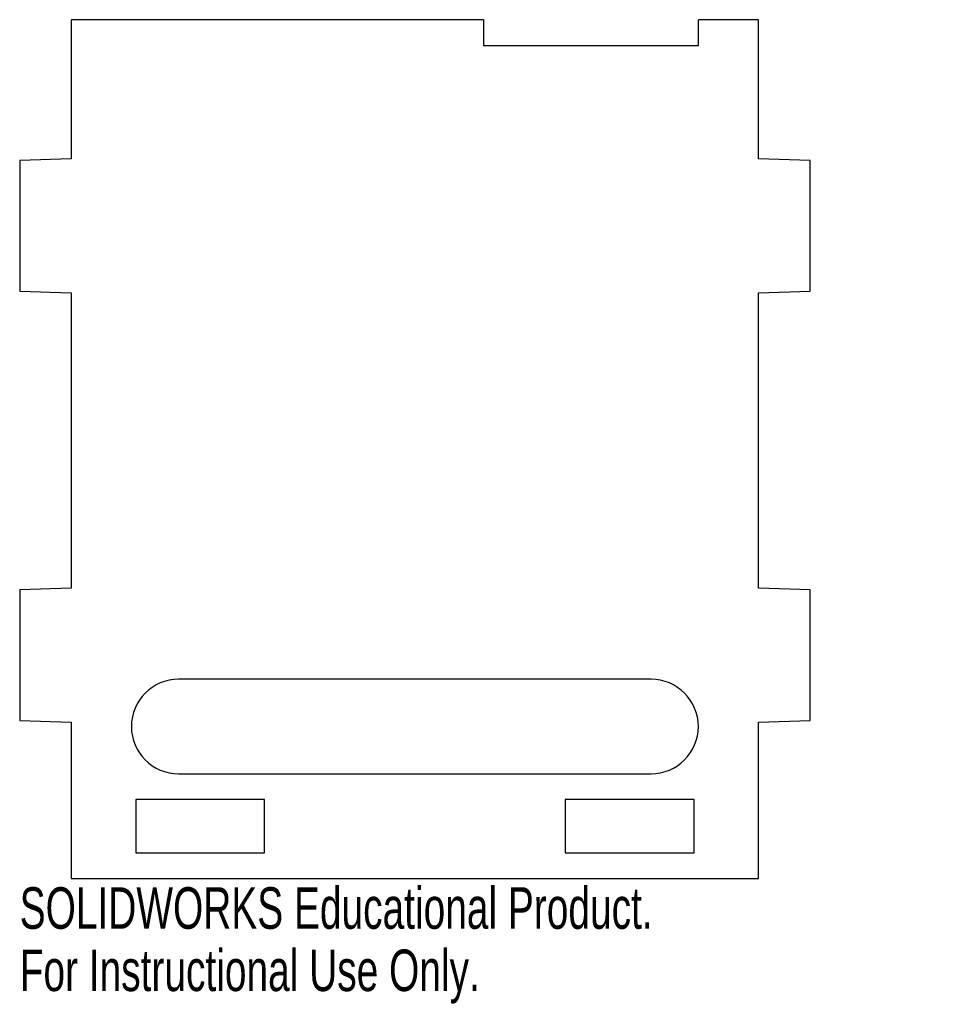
# Model space of a CAD drawing. Header units: millimetres. Extents: x -46 to 62, y -15 to 100.
import ezdxf

# ---------------------------------------------------------------- set-up
doc = ezdxf.new("R2010")
doc.units = ezdxf.units.MM
doc.styles.add('SLDTEXTSTYLE0', font='TXT', dxfattribs={"width": 0.7})

msp = doc.modelspace()

# ---------------------------------------------------------------- linework, layer by layer
at = {"color": 7, "linetype": 'Continuous', "lineweight": 25}
for p, q in [((8, 100), (-40, 100)), ((-40, 100), (-40, 83.81)), ((8, 100), (8, 97)), ((40, 100), (33, 100)), ((33, 97), (33, 100)), ((40, 83.81), (40, 100)), ((8, 97), (33, 97)), ((-40, 83.81), (-46, 83.6)), ((46, 83.6), (40, 83.81)), ((-46, 83.6), (-46, 68.4)), ((46, 68.4), (46, 83.6)), ((-46, 68.4), (-40, 68.19)), ((-40, 68.19), (-40, 33.81)), ((40, 68.19), (46, 68.4)), ((40, 33.81), (40, 68.19)), ((-40, 33.81), (-46, 33.6)), ((-46, 33.6), (-46, 18.4)), ((46, 33.6), (40, 33.81)), ((46, 18.4), (46, 33.6)), ((27.5, 23.2), (-27.5, 23.2)), ((-46, 18.4), (-40, 18.19)), ((40, 18.19), (46, 18.4)), ((-40, 18.19), (-40, 0)), ((40, 0), (40, 18.19)), ((-27.5, 12.2), (27.5, 12.2)), ((-32.5, 9.2), (-32.5, 3)), ((-17.5, 9.2), (-32.5, 9.2)), ((-17.5, 3), (-17.5, 9.2)), ((17.5, 9.2), (17.5, 3)), ((32.5, 9.2), (17.5, 9.2)), ((32.5, 3), (32.5, 9.2)), ((-32.5, 3), (-17.5, 3)), ((17.5, 3), (32.5, 3)), ((-40, 0), (40, 0))]:
    msp.add_line(p, q, dxfattribs=at)
for centre, start, end in [((-27.5, 17.7), 90, 270), ((27.5, 17.7), 270, 90)]:
    msp.add_arc(centre, 5.5, start, end, dxfattribs=at)

# ---------------------------------------------------------------- texts
at = {"color": 7, "linetype": 'Continuous', "char_height": 4.8336, "attachment_point": 1, "style": 'SLDTEXTSTYLE0'}
for s, insert in [('SOLIDWORKS Educational Product.', (-46, -1.02)), ('For Instructional Use Only.', (-46, -8.27))]:
    msp.add_mtext(s, dxfattribs=dict(at, insert=insert))

doc.saveas('drawing.dxf')
